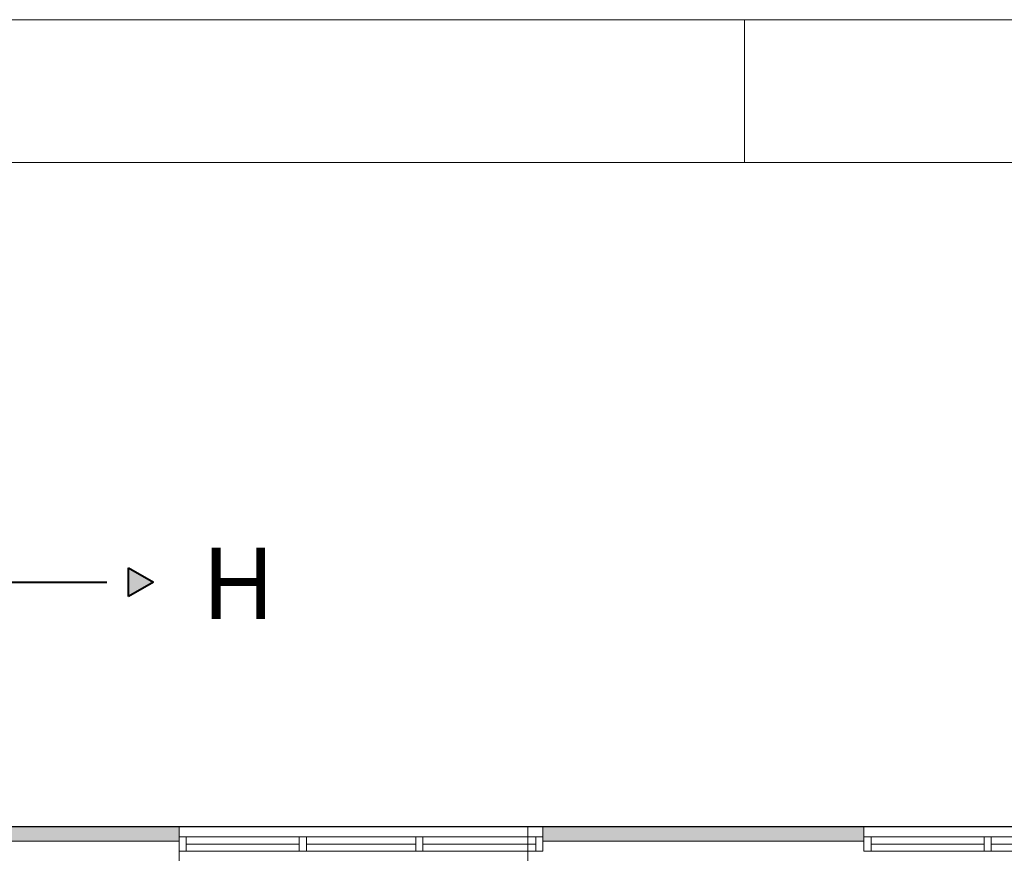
# Model space of a CAD drawing. Header units: millimetres. Extents: x 84337 to 168437, y -3060 to 56340.
# Tile 51 of 84: x 100358 to 107259, y 50499 to 56340. Entities that reach past the tile are written whole.
import ezdxf
from ezdxf.xclip import XClip

# ---------------------------------------------------------------- set-up
doc = ezdxf.new("R2010")
doc.units = ezdxf.units.MM
doc.header["$PDMODE"] = 3
doc.header["$PDSIZE"] = 1
for name, pattern in [('DGN1', [504.6, 0, -504.6]), ('DGN3', [1009.2, 672.8, -336.4]), ('DGN4', [1345.6, 672.8, -336.4, 0, -336.4])]:
    doc.linetypes.add(name, pattern=pattern)
for name, color, linetype in [('1', 7, 'Continuous'), ('16', 7, 'Continuous'), ('30', 7, 'Continuous'), ('32', 7, 'Continuous'), ('54', 7, 'Continuous'), ('56', 7, 'Continuous'), ('58', 7, 'Continuous')]:
    doc.layers.add(name, color=color, linetype=linetype)
doc.styles.add('dgn003', font='dgn003.shx')
doc.styles.get("Standard").update_dxf_attribs({"font": 'arial.ttf'})
doc.dimstyles.get("Standard").update_dxf_attribs({"dimtxt": 0.18, "dimasz": 0.18, "dimexe": 0.18, "dimexo": 0.0625, "dimgap": 0.09, "dimtad": 0, "dimtih": 1, "dimtoh": 1, "dimdec": 4, "dimzin": 0, "dimdsep": 46, "dimtxsty": 'Standard', "dimcen": 0.09, "dimadec": 0, "dimazin": 0, "dimtfac": 1, "dimtdec": 4, "dimtofl": 0, "dimtmove": 0, "dimatfit": 3, "dimfxl": 1, "dimtolj": 1, "dimtzin": 0, "dimarcsym": 0})

# ---------------------------------------------------------------- blocks, each defined once
blk = doc.blocks.new('_DotSmall')
at = {"color": 0, "linetype": 'ByBlock', "const_width": 0.5}
blk.add_lwpolyline([(-0.0625, 0, 1), (0.0625, 0, 1)], format="xyb", close=True, dxfattribs=at)
blk = doc.blocks.new('*D7934')
at = {"layer": '58', "color": 3, "linetype": 'Continuous', "lineweight": 0, "transparency": 16777216}
blk.add_line((13954.8, 50907.8), (11404.8, 50907.8), dxfattribs=at)
at = {"layer": 'Defpoints', "color": 0, "linetype": 'Continuous', "transparency": 16777216}
for p in [(11404.8, 50907.8), (11404.8, 48907.8), (13954.8, 48907.8)]:
    blk.add_point(p, dxfattribs=at)
at = {"layer": '58', "color": 3, "linetype": 'Continuous', "lineweight": 0, "transparency": 16777216, "xscale": 1080, "yscale": 1080, "zscale": 1080, "rotation": 180}
blk.add_blockref('_DotSmall', (11404.8, 50907.8), dxfattribs=at)
at = {"layer": '58', "color": 3, "linetype": 'Continuous', "lineweight": 0, "transparency": 16777216, "xscale": 1080, "yscale": 1080, "zscale": 1080}
blk.add_blockref('_DotSmall', (13954.8, 50907.8), dxfattribs=at)
at = {"layer": '58', "color": 3, "linetype": 'Continuous', "lineweight": 0, "transparency": 16777216, "insert": (12679.8, 51109.9), "char_height": 200, "attachment_point": 5, "style": 'dgn003'}
blk.add_mtext('\\A1;2550', dxfattribs=at)
blk = doc.blocks.new('*D7935')
at = {"layer": '58', "color": 3, "linetype": 'Continuous', "lineweight": 0, "transparency": 16777216}
blk.add_line((16204.8, 50907.8), (13954.8, 50907.8), dxfattribs=at)
at = {"layer": 'Defpoints', "color": 0, "linetype": 'Continuous', "transparency": 16777216}
for p in [(13954.8, 50907.8), (13954.8, 48907.8), (16204.8, 48907.8)]:
    blk.add_point(p, dxfattribs=at)
at = {"layer": '58', "color": 3, "linetype": 'Continuous', "lineweight": 0, "transparency": 16777216, "xscale": 1080, "yscale": 1080, "zscale": 1080, "rotation": 180}
blk.add_blockref('_DotSmall', (13954.8, 50907.8), dxfattribs=at)
at = {"layer": '58', "color": 3, "linetype": 'Continuous', "lineweight": 0, "transparency": 16777216, "xscale": 1080, "yscale": 1080, "zscale": 1080}
blk.add_blockref('_DotSmall', (16204.8, 50907.8), dxfattribs=at)
at = {"layer": '58', "color": 3, "linetype": 'Continuous', "lineweight": 0, "transparency": 16777216, "insert": (15079.8, 51109.9), "char_height": 200, "attachment_point": 5, "style": 'dgn003'}
blk.add_mtext('\\A1;2250', dxfattribs=at)
blk = doc.blocks.new('*D7936')
at = {"layer": '58', "color": 3, "linetype": 'Continuous', "lineweight": 0, "transparency": 16777216}
blk.add_line((16204.8, 50907.8), (18754.8, 50907.8), dxfattribs=at)
at = {"layer": 'Defpoints', "color": 0, "linetype": 'Continuous', "transparency": 16777216}
for p in [(18754.8, 50907.8), (16204.8, 48907.8), (18754.8, 48907.8)]:
    blk.add_point(p, dxfattribs=at)
at = {"layer": '58', "color": 3, "linetype": 'Continuous', "lineweight": 0, "transparency": 16777216, "xscale": 1080, "yscale": 1080, "zscale": 1080, "rotation": 180}
blk.add_blockref('_DotSmall', (16204.8, 50907.8), dxfattribs=at)
at = {"layer": '58', "color": 3, "linetype": 'Continuous', "lineweight": 0, "transparency": 16777216, "xscale": 1080, "yscale": 1080, "zscale": 1080}
blk.add_blockref('_DotSmall', (18754.8, 50907.8), dxfattribs=at)
at = {"layer": '58', "color": 3, "linetype": 'Continuous', "lineweight": 0, "transparency": 16777216, "insert": (17479.8, 51109.9), "char_height": 200, "attachment_point": 5, "style": 'dgn003'}
blk.add_mtext('\\A1;2550', dxfattribs=at)
blk = doc.blocks.new('EAE51')
at = {"layer": '54'}
blk.add_hatch(color=4, dxfattribs=at).paths.add_polyline_path([(1000, 0), (825, -100), (825, 100)])
at = {"layer": '54', "color": 4, "linetype": 'DGN3', "lineweight": 40}
blk.add_line((0, 0), (1000, 0), dxfattribs=at)
at = {"layer": '54', "color": 4, "linetype": 'DGN3', "lineweight": 40, "flags": 128}
blk.add_lwpolyline([(1000, 0), (825, -100), (825, 100), (1000, 0)], dxfattribs=at)
blk = doc.blocks.new('A1')
at = {"layer": '1', "color": 1, "linetype": 'Continuous', "lineweight": 0}
for p, q in [((84100, 59400), (0, 59400)), ((21100, 58400), (21100, 59400))]:
    blk.add_line(p, q, dxfattribs=at)
at = {"layer": '1', "color": 5, "linetype": 'Continuous', "lineweight": 0, "flags": 128}
blk.add_lwpolyline([(1000, 1000), (83100, 1000), (83100, 58400), (1000, 58400), (1000, 1000)], dxfattribs=at)
blk = doc.blocks.new('AnonymousCell52')
at = {"color": 1, "linetype": 'Continuous', "lineweight": 0}
blk.add_blockref('A1', (-42050, -29700), dxfattribs=at)
blk = doc.blocks.new('50E03_329_B02 - Default')
at = {"layer": '16'}
for points in [[(11404.76, 48807.77), (9154.76, 48807.77), (9154.76, 48907.77), (11404.76, 48907.77)], [(16204.76, 48807.77), (13954.76, 48807.77), (13954.76, 48907.77), (16204.76, 48907.77)]]:
    blk.add_hatch(color=7, dxfattribs=at).paths.add_polyline_path(points)
at = {"layer": '16', "color": 92, "linetype": 'Continuous', "lineweight": 0, "true_color": 0x00e100}
for p, q in [((11404.76, 48907.77), (10094.76, 48907.77)), ((11404.76, 48907.77), (11404.76, 48607.77)), ((11404.76, 48807.77), (10384.76, 48807.77))]:
    blk.add_line(p, q, dxfattribs=at)
at = {"layer": '16', "color": 92, "linetype": 'Continuous', "lineweight": 0, "true_color": 0x00e100, "flags": 128}
for points in [[(11404.76, 48807.77), (9154.76, 48807.77), (9154.76, 48907.77), (11404.76, 48907.77), (11404.76, 48807.77)], [(16204.76, 48807.77), (13954.76, 48807.77), (13954.76, 48907.77), (16204.76, 48907.77), (16204.76, 48807.77)]]:
    blk.add_lwpolyline(points, dxfattribs=at)
at = {"layer": '16', "color": 7, "linetype": 'Continuous', "lineweight": 0, "flags": 128}
for points in [[(11404.76, 48807.77), (9154.76, 48807.77), (9154.76, 48907.77), (11404.76, 48907.77), (11404.76, 48807.77)], [(16204.76, 48807.77), (13954.76, 48807.77), (13954.76, 48907.77), (16204.76, 48907.77), (16204.76, 48807.77)]]:
    blk.add_lwpolyline(points, dxfattribs=at)
at = {"layer": '30', "color": 3, "linetype": 'Continuous', "lineweight": 0}
for p, q in [((11404.76, 48907.77), (13954.76, 48907.77)), ((18754.76, 48907.77), (16204.76, 48907.77))]:
    blk.add_line(p, q, dxfattribs=at)
at = {"layer": '32', "color": 3, "linetype": 'Continuous', "lineweight": 0}
for p, q in [((11454.76, 48837.77), (13954.76, 48837.77)), ((11454.76, 48737.77), (11454.76, 48837.77)), ((18704.76, 48837.77), (16204.76, 48837.77)), ((11454.76, 48787.77), (12246.43, 48787.77)), ((13904.76, 48737.77), (11454.76, 48737.77)), ((12296.43, 48787.77), (13063.1, 48787.77)), ((13113.1, 48787.77), (13904.76, 48787.77)), ((17046.42, 48787.77), (16254.76, 48787.77)), ((16254.76, 48737.77), (18704.76, 48737.77)), ((17863.09, 48787.77), (17096.42, 48787.77))]:
    blk.add_line(p, q, dxfattribs=at)
at = {"layer": '32', "color": 3, "linetype": 'Continuous', "lineweight": 0, "flags": 128}
for points in [[(11404.76, 48837.77), (11454.76, 48837.77), (11454.76, 48737.77), (11404.76, 48737.77), (11404.76, 48837.77)], [(12246.43, 48837.77), (12296.43, 48837.77), (12296.43, 48737.77), (12246.43, 48737.77), (12246.43, 48837.77)], [(13063.1, 48837.77), (13113.1, 48837.77), (13113.1, 48737.77), (13063.1, 48737.77), (13063.1, 48837.77)], [(13904.76, 48837.77), (13954.76, 48837.77), (13954.76, 48737.77), (13904.76, 48737.77), (13904.76, 48837.77)], [(16254.76, 48837.77), (16204.76, 48837.77), (16204.76, 48737.77), (16254.76, 48737.77), (16254.76, 48837.77)], [(17096.42, 48837.77), (17046.42, 48837.77), (17046.42, 48737.77), (17096.42, 48737.77), (17096.42, 48837.77)]]:
    blk.add_lwpolyline(points, dxfattribs=at)
at = {"layer": '56', "color": 3, "linetype": 'DGN4', "lineweight": 0}
blk.add_line((13849.76, 50407.77), (13849.76, 1494.98), dxfattribs=at)
at = {"layer": '58', "color": 3, "linetype": 'DGN1', "lineweight": 0}
for p, q in [((11404.76, 50907.77), (11404.76, 48907.77)), ((13954.76, 50907.77), (13954.76, 48907.77)), ((16204.76, 50907.77), (16204.76, 48907.77))]:
    blk.add_line(p, q, dxfattribs=at)
at = {"layer": '58', "color": 3, "linetype": 'Continuous', "lineweight": 0}
for base, p1, p2, picture, middle in [((11404.76, 50907.77), (13954.76, 48907.77), (11404.76, 48907.77), '*D7934', (12679.76, 51109.88)), ((13954.76, 50907.77), (16204.76, 48907.77), (13954.76, 48907.77), '*D7935', (15079.76, 51109.88)), ((18754.76, 50907.77), (16204.76, 48907.77), (18754.76, 48907.77), '*D7936', (17479.76, 51109.88))]:
    dim = blk.add_linear_dim(base=base, p1=p1, p2=p2, dimstyle='Standard', override={"dimscale": 1, "dimtxt": 200, "dimasz": 1080, "dimexe": 0, "dimexo": 0, "dimgap": 100, "dimtad": 1, "dimjust": 0, "dimtih": 0, "dimtoh": 0, "dimdec": 0, "dimlfac": 1, "dimzin": 11, "dimdsep": 46, "dimlunit": 2, "dimpost": '<>', "dimtxsty": 'dgn003', "dimblk1": 'DotSmall', "dimblk2": 'DotSmall', "dimsah": 1, "dimcen": 0, "dimse1": 1, "dimse2": 1, "dimclrd": 3, "dimclre": 3, "dimclrt": 3, "dimtol": 0, "dimtix": 1, "dimtofl": 1, "dimatfit": 3, "dimfrac": 1, "dimtolj": 1, "dimlwd": 0, "dimlwe": 0}, dxfattribs=at)
    dim.commit()
    dim.dimension.update_dxf_attribs({"geometry": picture, "text_midpoint": middle})

msp = doc.modelspace()

# ---------------------------------------------------------------- block references
at = {"color": 1, "linetype": 'Continuous', "lineweight": 0}
msp.add_blockref('AnonymousCell52', (126387.47, 26639.79), dxfattribs=at)
at = {"color": 4, "linetype": 'DGN3', "lineweight": 40}
msp.add_blockref('EAE51', (100295.82, 52398.7), dxfattribs=at)
ref = msp.add_blockref('50E03_329_B02 - Default', (90070.43, 1776.72))
XClip(ref).set_block_clipping_path([(-1935.24, 2907.77), (50064.76, 48907.77)])

# ---------------------------------------------------------------- texts
at = {"layer": '54', "color": 4, "linetype": 'DGN3', "lineweight": 0, "style": 'dgn003'}
msp.add_text('H', height=500, dxfattribs=at).set_placement((101649.27, 52140.14))

doc.saveas('drawing.dxf')
